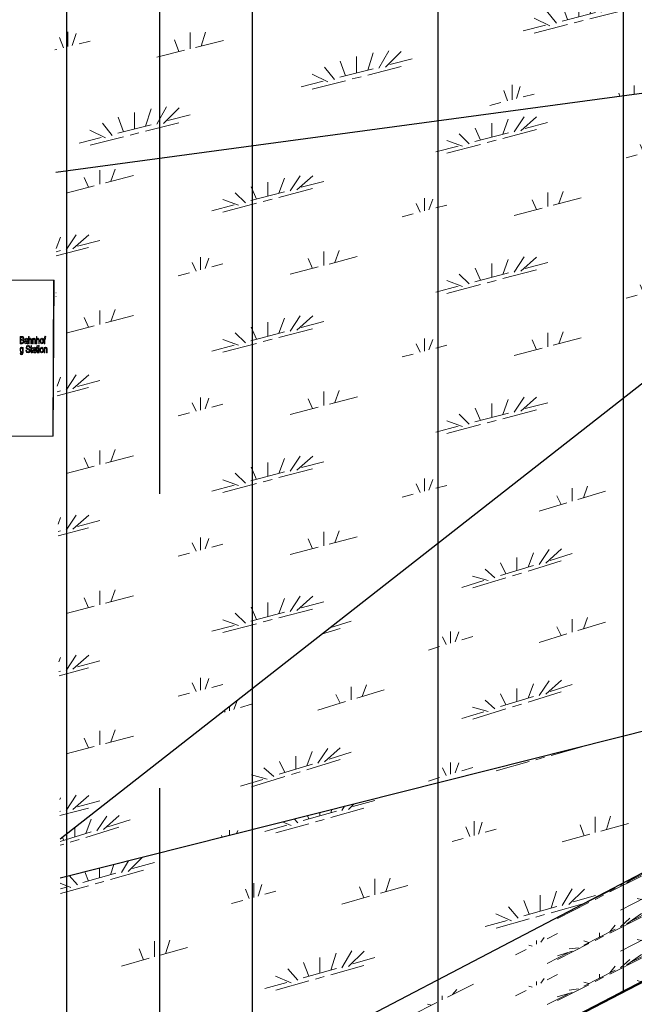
# Model space of a CAD drawing. Extents: x -805 to 3526, y -961 to 1039.
# Tile 129 of 256: x 306.6 to 308.26, y 31.39 to 34.04. Entities that reach past the tile are written whole.
import ezdxf

# ---------------------------------------------------------------- set-up
doc = ezdxf.new("R2010")
doc.units = 0
doc.linetypes.add('AUSGEZOGEN', pattern=[2, 1, 1])
doc.linetypes.add('VERDECKT2', pattern=[4.7625, 3.175, -1.5875])
doc.layers.get('0').update_dxf_attribs({"color": 251})
for name, color, linetype, lineweight in [('P-HP-Dorsten 2022 - Ansicht$0$VE22-087 - Bf_Dorsten-Hervest ModellRevit2021_rvt-1-Schnitt 8$0$A-FLOR', 192, 'Continuous', 9), ('P-HP-Dorsten 2022 - Ansicht$0$VE22-087 - Bf_Dorsten-Hervest ModellRevit2021_rvt-1-Schnitt 8$0$A-FLOR-FNSH', 192, 'Continuous', 35), ('P-HP-Dorsten 2022 - Ansicht$0$VE22-087 - Bf_Dorsten-Hervest ModellRevit2021_rvt-1-Schnitt 8$0$A-FLOR-PATT', 8, 'Continuous', 35), ('P-HP-Dorsten 2022 - Ansicht$0$VE22-087 - Bf_Dorsten-Hervest ModellRevit2021_rvt-1-Schnitt 8$0$A-GENM', 13, 'Continuous', 9), ('TTK-B-Bestand', 252, 'Continuous', 35), ('TTK-P-Treppe oben', 12, 'Continuous', 25), ('TTK-P-Treppe unten', 12, 'Continuous', 25)]:
    doc.layers.add(name, color=color, linetype=linetype, lineweight=lineweight)
for name, color, linetype in [('TTK-P-Bahnsteig', 12, 'Continuous'), ('TTK-P-Böschung', 140, 'Continuous'), ('TTK-P-PU', 12, 'Continuous'), ('TTK-P-TEXT', 12, 'AUSGEZOGEN'), ('XYYY_44500---_Beleuchtungsanlagen', 10, 'Continuous')]:
    doc.layers.add(name, color=color, linetype=linetype)
doc.styles.add('AKG DIN 6776', font='AKG_DIN67.TTF')
doc.dimstyles.new('TTK$6', dxfattribs={"dimtxt": 2.5, "dimasz": 2.5, "dimexe": 3.5, "dimexo": 0.1, "dimgap": 1, "dimtad": 1, "dimzin": 0, "dimtxsty": 'AKG DIN 6776', "dimblk": 'OBLIQUE', "dimcen": -0.09, "dimdle": 3, "dimse1": 1, "dimse2": 1, "dimclrd": 256, "dimclre": 256, "dimclrt": 256, "dimadec": 3, "dimazin": 0, "dimtfac": 1, "dimtofl": 0, "dimtmove": 0, "dimatfit": 3, "dimldrblk": 'OBLIQUE', "dimfxl": 7, "dimfxlon": 1, "dimtolj": 1, "dimtzin": 0, "dimlwd": -1, "dimlwe": -1, "dimarcsym": 0})

# ---------------------------------------------------------------- blocks, each defined once
blk = doc.blocks.new('*D549')
at = {"layer": 'DEFPOINTS', "color": 0}
for p in [(1594.653, 36.7397), (1594.3062, 36.5752), (8.2233, 0)]:
    blk.add_point(p, dxfattribs=at)
at = {"layer": 'TTK-B-Bestand', "insert": (1594.1093, 36.9835), "char_height": 0.25, "attachment_point": 5, "style": 'AKG DIN 6776'}
blk.add_mtext('\\A1;36,588', dxfattribs=at)
blk = doc.blocks.new('_OBLIQUE')
at = {"color": 0, "linetype": 'ByBlock'}
blk.add_line((-0.5, -0.5), (0.5, 0.5), dxfattribs=at)
blk = doc.blocks.new('*D548')
at = {"layer": 'DEFPOINTS', "color": 0}
for p in [(1585.5366, 36.7706), (1585.0459, 36.614), (-0.8681, 0.0309)]:
    blk.add_point(p, dxfattribs=at)
at = {"layer": 'TTK-B-Bestand', "insert": (1585.0178, 37.0144), "char_height": 0.25, "attachment_point": 5, "style": 'AKG DIN 6776'}
blk.add_mtext('\\A1;36,621', dxfattribs=at)
blk = doc.blocks.new('*D547')
at = {"layer": 'DEFPOINTS', "color": 0}
for p in [(1244.5951, 35.6713), (1244.1853, 35.5313), (0, 0)]:
    blk.add_point(p, dxfattribs=at)
at = {"layer": 'TTK-P-Treppe unten', "insert": (1244.1389, 35.9152), "char_height": 0.25, "attachment_point": 5, "style": 'AKG DIN 6776', "bg_fill": 3, "box_fill_scale": 1.1, "bg_fill_color": 256, "bg_fill_true_color": 13158600, "bg_fill_transparency": 0}
blk.add_mtext('\\A1;35,53', dxfattribs=at)
blk = doc.blocks.new('*D546')
at = {"layer": 'DEFPOINTS', "color": 0}
for p in [(1248.9571, 37.4519), (1249.0816, 37.3335), (0, 0)]:
    blk.add_point(p, dxfattribs=at)
at = {"layer": 'TTK-P-Treppe unten', "insert": (1249.4133, 37.6958), "char_height": 0.25, "attachment_point": 5, "style": 'AKG DIN 6776'}
blk.add_mtext('\\A1;37,33', dxfattribs=at)
blk = doc.blocks.new('*D545')
at = {"layer": 'DEFPOINTS', "color": 0}
for p in [(1259.6018, 37.4765), (1259.6991, 37.3874), (0.198, 0.0396)]:
    blk.add_point(p, dxfattribs=at)
at = {"layer": 'TTK-P-Treppe unten', "insert": (1259.1455, 37.7204), "char_height": 0.25, "attachment_point": 5, "style": 'AKG DIN 6776'}
blk.add_mtext('\\A1;37,35', dxfattribs=at)
blk = doc.blocks.new('*D543')
at = {"layer": 'DEFPOINTS', "color": 0}
for p in [(859.6449, 36.5698), (860.128, 36.5698), (-0.7156, 0.0247)]:
    blk.add_point(p, dxfattribs=at)
at = {"layer": 'TTK-P-TEXT', "insert": (860.5843, 36.8136), "char_height": 0.25, "attachment_point": 5, "style": 'AKG DIN 6776'}
blk.add_mtext('\\A1;36,55', dxfattribs=at)
blk = doc.blocks.new('*D541')
at = {"layer": 'DEFPOINTS', "color": 0}
for p in [(868.7985, 36.6417), (869.2816, 36.6417), (8.438, 0.0966)]:
    blk.add_point(p, dxfattribs=at)
at = {"layer": 'TTK-B-Bestand', "insert": (869.7378, 36.8855), "char_height": 0.25, "attachment_point": 5, "style": 'AKG DIN 6776'}
blk.add_mtext('\\A1;36,55', dxfattribs=at)
blk = doc.blocks.new('*D540')
at = {"layer": 'DEFPOINTS', "color": 0}
for p in [(1239.4124, 37.4656), (1239.2481, 37.3256), (-4.9372, 1.7943)]:
    blk.add_point(p, dxfattribs=at)
at = {"layer": 'TTK-P-Treppe unten', "insert": (1238.8681, 37.7095), "char_height": 0.25, "attachment_point": 5, "style": 'AKG DIN 6776', "bg_fill": 3, "box_fill_scale": 1.1, "bg_fill_color": 256, "bg_fill_true_color": 13158600, "bg_fill_transparency": 0}
blk.add_mtext('\\A1;37,329', dxfattribs=at)
blk = doc.blocks.new('*D538')
at = {"layer": 'DEFPOINTS', "color": 0}
for p in [(1076.6395, 36.011), (1076.7895, 35.997), (0, 0)]:
    blk.add_point(p, dxfattribs=at)
at = {"layer": 'TTK-P-Treppe oben', "insert": (1076.1833, 36.2548), "char_height": 0.25, "attachment_point": 5, "style": 'AKG DIN 6776'}
blk.add_mtext('\\A1;36,00', dxfattribs=at)
blk = doc.blocks.new('Mastleuchte seite')
at = {"color": 0}
blk.add_wipeout([(0.0798, 0.025), (0.1346, 0.025), (0.1346, 0.0341), (0.1637, 0.0341), (0.1637, 0.025), (0.1871, 0.025), (0.2077, 0), (-0.2077, 0), (-0.1871, 0.025), (-0.1637, 0.025), (-0.1637, 0.0341), (-0.1346, 0.0341), (-0.1346, 0.025), (-0.0798, 0.025), (-0.0338, 6), (0.0338, 6)], dxfattribs=at)

msp = doc.modelspace()

# ---------------------------------------------------------------- dimensions: what is measured, and where the dimension line sits
at = {"layer": 'TTK-B-Bestand', "color": 251}
for feature_location, offset, origin, text, picture, middle in [((1585.0459, 36.614), (0.4461, 0.1576), (-0.8681, 0.0309), '36,621', '*D548', (1585.0178, 37.0144)), ((1594.3062, 36.5752), (0.2947, 0.1656), (8.2233, 0), '36,588', '*D549', (1594.1093, 36.9835))]:
    dim = msp.add_ordinate_dim(feature_location=feature_location, offset=offset, dtype=0, origin=origin, text=text, dimstyle='TTK$6', override={"dimscale": 0, "dimdec": 3, "dimtmove": 1, "dimfxlon": 0}, dxfattribs=at)
    dim.commit()
    dim.dimension.update_dxf_attribs({"geometry": picture, "text_midpoint": middle})

# ---------------------------------------------------------------- next in the draw order: dimensions: what is measured, and where the dimension line sits
at = {"layer": 'TTK-P-Treppe unten', "color": 251}
dim = msp.add_ordinate_dim(feature_location=(1244.1853, 35.5313), offset=(0.4098, 0.14), dtype=0, origin=(0, 0), dimstyle='TTK$6', override={"dimscale": 0, "dimtfill": 1}, dxfattribs=at)
dim.commit()
dim.dimension.update_dxf_attribs({"geometry": '*D547', "text_midpoint": (1244.1389, 35.9152)})

# ---------------------------------------------------------------- next in the draw order: hatches: boundary and pattern name
at = {"layer": 'P-HP-Dorsten 2022 - Ansicht$0$VE22-087 - Bf_Dorsten-Hervest ModellRevit2021_rvt-1-Schnitt 8$0$A-FLOR-PATT', "lineweight": 9}
h = msp.add_hatch(dxfattribs=at)
h.set_pattern_fill('FP_111', color=251, scale=0.001, style=0, pattern_type=2)
h.set_pattern_definition([(14.175, (307.39012, 31.1785), (0.598516, 0.59668), [0.092596, -0.01852, 0.024692, -0.4815]), (14.175, (307.39012, 31.1785), (0.598516, 0.59668), [-0.135808, -0.01852, 0.092596, -0.370385]), (14.175, (307.3602, 31.1843), (0.598516, 0.59668), [0.06173, -0.046298, 0.092596, -0.416684]), (14.175, (307.3602, 31.1843), (0.598516, 0.59668), [-0.200625, -0.046298, 0.06173, -0.308654]), (14.175, (307.56968, 31.41543), (0.598516, 0.59668), [0.077164, -0.030865, 0.077164, -0.432116]), (14.175, (307.2704, 31.42895), (0.598516, 0.59668), [0.030865, -0.06173, 0.030865, -0.493847]), (90, (307.3303, 31.44407), (-0.59851, 0.29434), [0.040096, -0.40542]), (90, (307.5098, 31.2221), (-0.59851, 0.29434), [0.04455, -0.40096]), (90, (307.65945, 31.4381), (-0.59851, 0.29434), [0.04455, -0.40096]), (44.912, (307.58763, 31.2373), (4e-06, 0.445513), [0.05976, -0.785374]), (153.813, (307.432, 31.198), (-0.59851, -0.151176), [0.04716, -0.61981]), (60.132, (307.56968, 31.235), (1e-06, 0.445513), [0.05375, -1.148083]), (72.798, (307.53975, 31.22967), (-1.4e-06, 0.445513), [0.049083, -1.97467]), (72.798, (307.68938, 31.44567), (-1.4e-06, 0.445513), [0.039267, -1.984487]), (72.798, (307.34224, 31.44709), (-1.4e-06, 0.445513), [0.03436, -1.989395]), (110.153, (307.4799, 31.21455), (-4e-06, 0.445513), [0.042134, -1.6951]), (110.153, (307.62953, 31.43055), (-4e-06, 0.445513), [0.033707, -1.703526]), (110.153, (307.3183, 31.44104), (-4e-06, 0.445513), [0.029494, -1.70774]), (128.972, (307.44997, 31.20476), (-4e-06, 0.445513), [0.04256, -0.90907])])
h.paths.add_polyline_path([(306.6995, 33.6282), (309.4871, 34.004), (306.6955, 34.2391), (306.6989, 33.7112)])
h.paths.add_polyline_path([(306.5205, 33.9167), (306.5782, 33.9167), (306.5799, 34.2488), (306.4621, 34.2588), (306.4748, 33.9167), (306.5122, 33.9167)])
h = msp.add_hatch(dxfattribs=at)
h.set_pattern_fill('FP_110', color=251, scale=0.001, style=0, pattern_type=2)
h.set_pattern_definition([(14.747, (307.14965, 31.25332), (0.603463, 0.53663), [0.093603, -0.01872, 0.02496, -0.01872, -0.468016]), (14.747, (307.14965, 31.25332), (0.603463, 0.53663), [-0.156005, 0.093603, -0.374412]), (14.747, (307.11948, 31.2567), (0.603463, 0.53663), [0.062402, -0.046802, 0.093603, -0.421214]), (14.747, (307.11948, 31.2567), (0.603463, 0.53663), [-0.202807, -0.046802, 0.062402, -0.31201]), (14.747, (307.3307, 31.46342), (0.603463, 0.53663), [0.078003, -0.0312, 0.078003, -0.436815]), (14.747, (307.02896, 31.45955), (0.603463, 0.53663), [0.0312, -0.062402, 0.0312, -0.499217]), (90, (307.0893, 31.47544), (-0.60347, 0.21894), [0.034, -0.343784]), (90, (307.27035, 31.2964), (-0.60347, 0.21894), [0.03778, -0.340006]), (90, (307.4212, 31.48724), (-0.60347, 0.21894), [0.03778, -0.340006]), (41.645, (307.3488, 31.3133), (-1e-06, 0.377784), [0.0571, -0.75045]), (160.059, (307.1919, 31.272), (-0.603465, -0.158844), [0.045393, -0.596563]), (56.577, (307.3307, 31.31042), (5e-07, 0.377784), [0.048996, -1.046594]), (70.132, (307.30052, 31.30436), (6e-07, 0.377784), [0.043066, -1.732603]), (70.132, (307.45139, 31.49519), (6e-07, 0.377784), [0.034453, -1.741216]), (70.132, (307.10137, 31.47862), (6e-07, 0.377784), [0.030146, -1.745523]), (114.049, (307.24017, 31.28848), (4e-09, 0.377785), [0.035916, -1.44492]), (114.049, (307.39104, 31.4793), (4e-09, 0.377785), [0.02873, -1.452103]), (114.049, (307.07724, 31.47226), (4e-09, 0.377785), [0.02514, -1.455695]), (135.322, (307.21, 31.27865), (-2e-06, 0.377785), [0.037954, -0.810724])])
h.paths.add_polyline_path([(306.711, 31.831), (309.4871, 34.004), (306.6995, 33.6282), (306.7108, 31.8708)])
h.paths.add_polyline_path([(306.5684, 32.4046), (306.5717, 32.9167), (306.5118, 32.9166), (306.5122, 32.9015), (306.5681, 32.4072)])
h.paths.add_polyline_path([(306.5745, 33.3367), (306.5753, 33.5417), (306.4887, 33.5417), (306.4963, 33.3367), (306.5743, 33.3367)])
h = msp.add_hatch(dxfattribs=at)
h.set_pattern_fill('FP_123', color=251, scale=0.001, style=0, pattern_type=2)
h.set_pattern_definition([(17.021, (307.227, 31.2648), (0.595854, 0.535643), [0.093472, -0.018694, 0.024926, -0.486056]), (17.021, (307.227, 31.2648), (0.595854, 0.535643), [-0.137093, -0.018694, 0.093472, -0.37389]), (17.021, (307.19722, 31.26628), (0.595854, 0.535643), [0.062315, -0.046736, 0.093472, -0.046736, -0.37389]), (17.021, (307.19722, 31.26628), (0.595854, 0.535643), [-0.24926, 0.062315, -0.311575]), (17.021, (307.40577, 31.4714), (0.595854, 0.535643), [0.077894, -0.031157, 0.077894, -0.436204]), (17.021, (307.10784, 31.45086), (0.595854, 0.535643), [0.031157, -0.062315, 0.031157, -0.49852]), (90, (307.16743, 31.4691), (-0.59585, 0.17082), [0.03179, -0.321443]), (90, (307.3462, 31.3119), (-0.59585, 0.17082), [0.035323, -0.31791]), (90, (307.49515, 31.4988), (-0.59585, 0.17082), [0.035323, -0.31791]), (41.954, (307.42365, 31.33206), (6e-07, 0.353234), [0.056655, -0.744567]), (164.003, (307.26872, 31.28463), (-0.595854, -0.18241), [0.04383, -0.576026]), (56.164, (307.40577, 31.32836), (2e-06, 0.353234), [0.047857, -1.02226]), (69.52, (307.37598, 31.321), (-2.4e-06, 0.3532342), [0.041304, -1.661686]), (69.52, (307.52494, 31.5079), (-2.4e-06, 0.3532342), [0.033043, -1.669946]), (69.52, (307.17935, 31.47275), (-2.4e-06, 0.3532342), [0.028912, -1.674077]), (115.838, (307.3164, 31.30276), (-2.4e-06, 0.353234), [0.03316, -1.33404]), (115.838, (307.46536, 31.48966), (-2.4e-06, 0.353234), [0.02653, -1.34067]), (115.838, (307.15551, 31.46545), (-2.4e-06, 0.353234), [0.02321, -1.343987]), (138.668, (307.2866, 31.29187), (1e-06, 0.353233), [0.035487, -0.758034])])
h.paths.add_polyline_path([(306.7117, 31.7257), (309.6966, 32.4796), (309.4871, 34.004), (306.711, 31.831), (306.7116, 31.7367)])
h = msp.add_hatch(dxfattribs=at)
h.set_pattern_fill('FP_124', color=251, scale=0.001, style=0, pattern_type=2)
h.set_pattern_definition([(15.731, (307.2919, 31.42253), (0.593924, 0.59115), [0.092556, -0.01851, 0.024682, -0.48129]), (15.731, (307.2919, 31.42253), (0.593924, 0.59115), [-0.135748, -0.01851, 0.092556, -0.370223]), (15.731, (307.2622, 31.42688), (0.593924, 0.59115), [0.061704, -0.046278, 0.092556, -0.4165]), (15.731, (307.2622, 31.42688), (0.593924, 0.59115), [-0.200537, -0.046278, 0.061704, -0.30852]), (15.731, (307.47007, 31.65497), (0.593924, 0.59115), [0.07713, -0.03085, 0.07713, -0.431927]), (15.731, (307.1731, 31.6561), (0.593924, 0.59115), [0.030852, -0.061704, 0.030852, -0.49363]), (90, (307.2325, 31.6728), (-0.59393, 0.25657), [0.03815, -0.38571]), (90, (307.4107, 31.4687), (-0.59393, 0.25657), [0.04239, -0.38147]), (90, (307.55916, 31.68006), (-0.59393, 0.25657), [0.04239, -0.38147]), (44.866, (307.4879, 31.4862), (-3e-06, 0.42386), [0.059254, -0.778724]), (156.636, (307.33347, 31.4427), (-0.59393, -0.16729), [0.04575, -0.60123]), (59.666, (307.47007, 31.4833), (2e-06, 0.42386), [0.05259, -1.123415]), (72.315, (307.44037, 31.47706), (2e-06, 0.4238606), [0.04742, -1.907707]), (72.315, (307.58886, 31.68843), (2e-06, 0.4238606), [0.037935, -1.91719]), (72.315, (307.24438, 31.67617), (2e-06, 0.4238606), [0.033193, -1.92193]), (111.239, (307.38098, 31.46033), (-4e-07, 0.423861), [0.039764, -1.59975]), (111.239, (307.52946, 31.6717), (-4e-07, 0.423861), [0.03181, -1.6077]), (111.239, (307.22062, 31.66948), (-4e-07, 0.423861), [0.027835, -1.61168]), (131.117, (307.35129, 31.44985), (-3e-06, 0.42386), [0.04039, -0.86279])])
h.paths.add_polyline_path([(306.896, 31.0153), (309.6966, 32.4796), (306.7117, 31.7257), (306.7143, 31.3278), (306.8888, 31.0278)])
h = msp.add_hatch(dxfattribs=at)
h.set_pattern_fill('FP_128', color=251, scale=0.001, style=0, pattern_type=2)
h.set_pattern_definition([(26.752, (307.48601, 31.11), (0.565238, 0.395684), [0.094949, -0.01899, 0.02532, -0.01899, -0.474743]), (26.752, (307.48601, 31.11), (0.565238, 0.395684), [-0.158248, 0.094949, -0.379795]), (26.752, (307.45775, 31.09907), (0.565238, 0.395684), [0.063299, -0.047474, 0.094949, -0.427269]), (26.752, (307.45775, 31.09907), (0.565238, 0.395684), [-0.205722, -0.047474, 0.063299, -0.316496]), (26.752, (307.65558, 31.2431), (0.565238, 0.395684), [0.079124, -0.03165, 0.079124, -0.443094]), (26.752, (307.37297, 31.12279), (0.565238, 0.395684), [0.03165, -0.063299, 0.03165, -0.506393]), (90, (307.4295, 31.1513), (-0.56524, -0.17417), [0.009968, -0.100788]), (90, (307.59906, 31.1703), (-0.56524, -0.17417), [0.011076, -0.09968]), (90, (307.74037, 31.28584), (-0.56524, -0.17417), [0.011076, -0.09968]), (34.993, (307.67254, 31.20624), (1.3e-06, 0.110756), [0.048788, -0.641183]), (197.126, (307.52558, 31.13216), (-0.5652384, -0.284927), [0.041823, -0.549641]), (41.86, (307.65558, 31.198246), (-2e-07, 0.1107564), [0.03394, -0.724991]), (52.172, (307.62732, 31.18455), (-1e-06, 0.1107565), [0.022353, -0.899282]), (52.172, (307.76863, 31.30009), (-1e-06, 0.1107565), [0.017882, -0.903752]), (52.172, (307.440794, 31.15698), (-1e-06, 0.1107565), [0.015647, -0.905987]), (164.374, (307.5708, 31.15606), (3e-08, 0.1107565), [0.014235, -0.572695]), (164.374, (307.71211, 31.2716), (3e-08, 0.1107565), [0.011388, -0.575542]), (164.374, (307.41818, 31.14558), (3e-08, 0.1107565), [0.009965, -0.576965]), (186.402, (307.54254, 31.14126), (-7e-07, 0.1107556), [0.025437, -0.543346])])
h.paths.add_polyline_path([(307.285, 30.9289), (308.2883, 31.4505), (309.6966, 32.4796), (306.896, 31.0153), (307.257, 30.9351)])

# ---------------------------------------------------------------- next in the draw order: linework, layer by layer
at = {"layer": 'P-HP-Dorsten 2022 - Ansicht$0$VE22-087 - Bf_Dorsten-Hervest ModellRevit2021_rvt-1-Schnitt 8$0$A-FLOR', "color": 251, "lineweight": 25}
for p, q in [((306.6995, 33.6282), (309.4871, 34.004)), ((306.711, 31.831), (309.4871, 34.004)), ((306.7117, 31.7257), (309.6966, 32.4796)), ((309.6966, 32.4796), (306.896, 31.0153))]:
    msp.add_line(p, q, dxfattribs=at)
at = {"layer": 'P-HP-Dorsten 2022 - Ansicht$0$VE22-087 - Bf_Dorsten-Hervest ModellRevit2021_rvt-1-Schnitt 8$0$A-FLOR-FNSH', "color": 251, "lineweight": 50}
msp.add_line((308.2883, 31.4505), (307.285, 30.9289), dxfattribs=at)
at = {"layer": 'P-HP-Dorsten 2022 - Ansicht$0$VE22-087 - Bf_Dorsten-Hervest ModellRevit2021_rvt-1-Schnitt 8$0$A-GENM', "color": 251}
for p, q in [((306.6934, 33.3366), (306.4878, 33.3367)), ((306.6913, 32.9166), (306.6934, 33.3366)), ((306.6948, 33.3366), (306.6928, 32.9166)), ((306.6934, 33.3366), (306.6948, 33.3366)), ((306.7007, 33.303), (306.6994, 33.303)), ((306.6995, 33.293), (306.7007, 33.293)), ((306.6036, 33.1853), (306.6035, 33.1656)), ((306.6088, 33.1853), (306.6036, 33.1853)), ((306.6052, 33.1773), (306.6052, 33.1828)), ((306.6052, 33.1828), (306.6081, 33.1828)), ((306.6083, 33.1773), (306.6052, 33.1773)), ((306.6081, 33.1828), (306.6103, 33.1826)), ((306.6101, 33.1775), (306.6083, 33.1773)), ((306.6113, 33.1847), (306.6088, 33.1853)), ((306.6112, 33.1784), (306.6101, 33.1775)), ((306.6103, 33.1826), (306.6113, 33.1816)), ((306.6116, 33.18), (306.6112, 33.1784)), ((306.6128, 33.1829), (306.6113, 33.1847)), ((306.6113, 33.1816), (306.6116, 33.18)), ((306.6115, 33.1764), (306.6129, 33.1781)), ((306.6131, 33.1745), (306.6115, 33.1764)), ((306.6133, 33.1804), (306.6128, 33.1829)), ((306.6129, 33.1781), (306.6133, 33.1804)), ((306.6164, 33.1785), (306.6156, 33.1761)), ((306.6156, 33.1761), (306.6174, 33.1758)), ((306.6179, 33.1799), (306.6164, 33.1785)), ((306.6174, 33.1758), (306.6182, 33.1774)), ((306.6201, 33.1804), (306.6179, 33.1799)), ((306.6182, 33.1774), (306.6199, 33.1779)), ((306.6199, 33.1779), (306.6218, 33.1772)), ((306.6222, 33.1799), (306.6201, 33.1804)), ((306.6218, 33.1772), (306.6222, 33.1748)), ((306.6234, 33.1788), (306.6222, 33.1799)), ((306.6239, 33.1772), (306.6234, 33.1788)), ((306.6239, 33.175), (306.6239, 33.1772)), ((306.6263, 33.1853), (306.6262, 33.1656)), ((306.628, 33.1853), (306.6263, 33.1853)), ((306.628, 33.1781), (306.628, 33.1853)), ((306.631, 33.1804), (306.628, 33.1781)), ((306.628, 33.1733), (306.6283, 33.1759)), ((306.6283, 33.1759), (306.6292, 33.1774)), ((306.6292, 33.1774), (306.6306, 33.1779)), ((306.6306, 33.1779), (306.6321, 33.1771)), ((306.6329, 33.1797), (306.631, 33.1804)), ((306.6321, 33.1771), (306.6327, 33.1745)), ((306.6341, 33.178), (306.6329, 33.1797)), ((306.6344, 33.1748), (306.6341, 33.178)), ((306.6368, 33.1801), (306.6367, 33.1656)), ((306.6385, 33.1801), (306.6368, 33.1801)), ((306.6415, 33.1804), (306.6384, 33.178)), ((306.6384, 33.178), (306.6385, 33.1801)), ((306.6384, 33.1733), (306.6392, 33.1769)), ((306.6392, 33.1769), (306.6411, 33.1779)), ((306.6411, 33.1779), (306.6429, 33.1763)), ((306.6431, 33.1799), (306.6415, 33.1804)), ((306.6429, 33.1763), (306.6431, 33.1741)), ((306.6442, 33.1787), (306.6431, 33.1799)), ((306.6447, 33.1769), (306.6442, 33.1787)), ((306.6448, 33.1745), (306.6447, 33.1769)), ((306.6472, 33.1853), (306.6471, 33.1656)), ((306.6489, 33.1853), (306.6472, 33.1853)), ((306.6489, 33.178), (306.6489, 33.1853)), ((306.6519, 33.1804), (306.6489, 33.178)), ((306.6489, 33.1733), (306.6492, 33.1759)), ((306.6492, 33.1759), (306.6501, 33.1774)), ((306.6501, 33.1774), (306.6515, 33.1779)), ((306.6515, 33.1779), (306.653, 33.1771)), ((306.6538, 33.1797), (306.6519, 33.1804)), ((306.653, 33.1771), (306.6536, 33.1745)), ((306.6549, 33.178), (306.6538, 33.1797)), ((306.6553, 33.1747), (306.6549, 33.178)), ((306.6587, 33.1788), (306.6572, 33.1728)), ((306.6617, 33.1804), (306.6587, 33.1788)), ((306.6589, 33.1728), (306.6597, 33.1766)), ((306.6597, 33.1766), (306.6617, 33.1779)), ((306.6649, 33.1784), (306.6617, 33.1804)), ((306.6617, 33.1779), (306.6636, 33.1766)), ((306.6636, 33.1766), (306.6644, 33.1729)), ((306.6661, 33.173), (306.6649, 33.1784)), ((306.6685, 33.18), (306.667, 33.18)), ((306.667, 33.18), (306.667, 33.1776)), ((306.667, 33.1776), (306.6685, 33.1776)), ((306.6685, 33.1776), (306.6684, 33.1656)), ((306.6687, 33.1836), (306.6685, 33.18)), ((306.6696, 33.185), (306.6687, 33.1836)), ((306.6713, 33.1856), (306.6696, 33.185)), ((306.6701, 33.1656), (306.6702, 33.1776)), ((306.6702, 33.1812), (306.6705, 33.1827)), ((306.6721, 33.18), (306.6702, 33.1812)), ((306.6702, 33.1776), (306.6721, 33.1776)), ((306.6705, 33.1827), (306.6726, 33.183)), ((306.6728, 33.1853), (306.6713, 33.1856)), ((306.6721, 33.1776), (306.6721, 33.18)), ((306.6726, 33.183), (306.6728, 33.1853)), ((306.6037, 33.1524), (306.6032, 33.1486)), ((306.6035, 33.1656), (306.6086, 33.1656)), ((306.6051, 33.1551), (306.6037, 33.1524)), ((306.6049, 33.1488), (306.6056, 33.1524)), ((306.6056, 33.145), (306.6049, 33.1488)), ((306.6073, 33.1561), (306.6051, 33.1551)), ((306.6052, 33.1681), (306.6052, 33.1748)), ((306.6052, 33.1748), (306.6085, 33.1748)), ((306.6087, 33.1681), (306.6052, 33.1681)), ((306.6056, 33.1524), (306.6074, 33.1536)), ((306.61, 33.1539), (306.6073, 33.1561)), ((306.6074, 33.1536), (306.6092, 33.1524)), ((306.6085, 33.1748), (306.6106, 33.1745)), ((306.6086, 33.1656), (306.6108, 33.1659)), ((306.6099, 33.1682), (306.6087, 33.1681)), ((306.6092, 33.1524), (306.61, 33.1487)), ((306.611, 33.1687), (306.6099, 33.1682)), ((306.6117, 33.1558), (306.61, 33.1558)), ((306.61, 33.1558), (306.61, 33.1539)), ((306.6106, 33.1745), (306.6117, 33.1734)), ((306.6108, 33.1659), (306.6123, 33.1669)), ((306.612, 33.1715), (306.611, 33.1687)), ((306.6117, 33.1734), (306.612, 33.1715)), ((306.6117, 33.1433), (306.6117, 33.1558)), ((306.6123, 33.1669), (306.6133, 33.1688)), ((306.6137, 33.1715), (306.6131, 33.1745)), ((306.6133, 33.1688), (306.6137, 33.1715)), ((306.6157, 33.1714), (306.6154, 33.1695)), ((306.6154, 33.1695), (306.6163, 33.1665)), ((306.6166, 33.1728), (306.6157, 33.1714)), ((306.6163, 33.1665), (306.6187, 33.1653)), ((306.6178, 33.1736), (306.6166, 33.1728)), ((306.6193, 33.174), (306.6178, 33.1736)), ((306.618, 33.1712), (306.6195, 33.1716)), ((306.6191, 33.1678), (306.618, 33.1712)), ((306.6187, 33.1653), (306.6205, 33.1658)), ((306.6208, 33.1683), (306.6191, 33.1678)), ((306.6222, 33.1748), (306.6193, 33.174)), ((306.6195, 33.1716), (306.6222, 33.172)), ((306.6202, 33.1587), (306.6196, 33.1559)), ((306.6196, 33.1559), (306.6201, 33.1534)), ((306.6201, 33.1534), (306.6215, 33.1516)), ((306.6219, 33.1606), (306.6202, 33.1587)), ((306.6205, 33.1658), (306.6222, 33.1674)), ((306.6219, 33.1698), (306.6208, 33.1683)), ((306.6213, 33.1559), (306.6221, 33.158)), ((306.6218, 33.1542), (306.6213, 33.1559)), ((306.6215, 33.1516), (306.6242, 33.1504)), ((306.6246, 33.1529), (306.6218, 33.1542)), ((306.6222, 33.172), (306.6219, 33.1698)), ((306.6245, 33.1613), (306.6219, 33.1606)), ((306.6221, 33.158), (306.6245, 33.1588)), ((306.6222, 33.1674), (306.6226, 33.1656)), ((306.6226, 33.1656), (306.6243, 33.1656)), ((306.6239, 33.1719), (306.6239, 33.175)), ((306.624, 33.1677), (306.6239, 33.1719)), ((306.6243, 33.1656), (306.624, 33.1677)), ((306.6242, 33.1504), (306.6266, 33.1494)), ((306.6272, 33.1606), (306.6245, 33.1613)), ((306.6245, 33.1588), (306.6269, 33.158)), ((306.6276, 33.1516), (306.6246, 33.1529)), ((306.6262, 33.1656), (306.628, 33.1656)), ((306.6266, 33.1494), (306.6278, 33.1483)), ((306.6269, 33.158), (306.6279, 33.1554)), ((306.6289, 33.1585), (306.6272, 33.1606)), ((306.6293, 33.1496), (306.6276, 33.1516)), ((306.6279, 33.1554), (306.6296, 33.1554)), ((306.628, 33.1656), (306.628, 33.1733)), ((306.6296, 33.1554), (306.6289, 33.1585)), ((306.6298, 33.1468), (306.6293, 33.1496)), ((306.6324, 33.1558), (306.6311, 33.1558)), ((306.6311, 33.1558), (306.6311, 33.1533)), ((306.6311, 33.1533), (306.6324, 33.1533)), ((306.6324, 33.1533), (306.6323, 33.1453)), ((306.6341, 33.1607), (306.6324, 33.1593)), ((306.6324, 33.1593), (306.6324, 33.1558)), ((306.6327, 33.1745), (306.6326, 33.1656)), ((306.6326, 33.1656), (306.6343, 33.1656)), ((306.6341, 33.1558), (306.6341, 33.1607)), ((306.6358, 33.1558), (306.6341, 33.1558)), ((306.6349, 33.1443), (306.6341, 33.1533)), ((306.6341, 33.1533), (306.6358, 33.1533)), ((306.6343, 33.1656), (306.6344, 33.1748)), ((306.6358, 33.1533), (306.6358, 33.1558)), ((306.6367, 33.1656), (306.6384, 33.1656)), ((306.638, 33.1542), (306.6373, 33.1518)), ((306.6373, 33.1518), (306.639, 33.1514)), ((306.6395, 33.1556), (306.638, 33.1542)), ((306.6394, 33.1493), (306.6382, 33.1485)), ((306.6384, 33.1656), (306.6384, 33.1733)), ((306.639, 33.1514), (306.6398, 33.1531)), ((306.6409, 33.1497), (306.6394, 33.1493)), ((306.6417, 33.1561), (306.6395, 33.1556)), ((306.6398, 33.1531), (306.6415, 33.1536)), ((306.6438, 33.1505), (306.6409, 33.1497)), ((306.6415, 33.1536), (306.6434, 33.1529)), ((306.6438, 33.1556), (306.6417, 33.1561)), ((306.6431, 33.1741), (306.6431, 33.1656)), ((306.6431, 33.1656), (306.6448, 33.1656)), ((306.6434, 33.1529), (306.6438, 33.1505)), ((306.645, 33.1545), (306.6438, 33.1556)), ((306.6448, 33.1656), (306.6448, 33.1745)), ((306.6455, 33.1528), (306.645, 33.1545)), ((306.6456, 33.1507), (306.6455, 33.1528)), ((306.6455, 33.1476), (306.6456, 33.1507)), ((306.6469, 33.1557), (306.6468, 33.1533)), ((306.6468, 33.1533), (306.6481, 33.1533)), ((306.6481, 33.1557), (306.6469, 33.1557)), ((306.6471, 33.1656), (306.6488, 33.1656)), ((306.6482, 33.1593), (306.6481, 33.1557)), ((306.6481, 33.1533), (306.6481, 33.1453)), ((306.6499, 33.1607), (306.6482, 33.1593)), ((306.6488, 33.1656), (306.6489, 33.1733)), ((306.6498, 33.1557), (306.6499, 33.1607)), ((306.6515, 33.1557), (306.6498, 33.1557)), ((306.6506, 33.1443), (306.6498, 33.1533)), ((306.6498, 33.1533), (306.6515, 33.1533)), ((306.6515, 33.1533), (306.6515, 33.1557)), ((306.655, 33.1557), (306.6532, 33.1557)), ((306.6532, 33.1557), (306.6532, 33.1413)), ((306.655, 33.161), (306.6533, 33.161)), ((306.6533, 33.161), (306.6533, 33.1585)), ((306.6533, 33.1585), (306.655, 33.1585)), ((306.6536, 33.1745), (306.6535, 33.1656)), ((306.6535, 33.1656), (306.6552, 33.1656)), ((306.6549, 33.1413), (306.655, 33.1557)), ((306.655, 33.1585), (306.655, 33.161)), ((306.6552, 33.1656), (306.6553, 33.1747)), ((306.6586, 33.1544), (306.657, 33.1485)), ((306.6572, 33.1728), (306.6584, 33.1672)), ((306.6584, 33.1672), (306.6616, 33.1653)), ((306.6616, 33.156), (306.6586, 33.1544)), ((306.6586, 33.1544), (306.6586, 33.1544)), ((306.6588, 33.1485), (306.6596, 33.1523)), ((306.6596, 33.169), (306.6589, 33.1728)), ((306.6616, 33.1677), (306.6596, 33.169)), ((306.6596, 33.1523), (306.6615, 33.1536)), ((306.6615, 33.1536), (306.6635, 33.1523)), ((306.6636, 33.169), (306.6616, 33.1677)), ((306.6616, 33.1653), (306.6639, 33.1662)), ((306.6648, 33.1541), (306.6616, 33.156)), ((306.6635, 33.1523), (306.6643, 33.1486)), ((306.6644, 33.1729), (306.6636, 33.169)), ((306.6639, 33.1662), (306.6655, 33.1686)), ((306.666, 33.1487), (306.6648, 33.1541)), ((306.6654, 33.1443), (306.666, 33.1487)), ((306.6655, 33.1686), (306.6661, 33.173)), ((306.6696, 33.1557), (306.6679, 33.1557)), ((306.6679, 33.1557), (306.6679, 33.1413)), ((306.6684, 33.1656), (306.6701, 33.1656)), ((306.6727, 33.156), (306.6696, 33.1537)), ((306.6696, 33.1537), (306.6696, 33.1557)), ((306.6696, 33.1489), (306.6704, 33.1526)), ((306.6696, 33.1413), (306.6696, 33.1489)), ((306.6704, 33.1526), (306.6723, 33.1536)), ((306.6723, 33.1536), (306.6741, 33.152)), ((306.6743, 33.1556), (306.6727, 33.156)), ((306.6741, 33.152), (306.6743, 33.1498)), ((306.6754, 33.1543), (306.6743, 33.1556)), ((306.6743, 33.1498), (306.6743, 33.1413)), ((306.6759, 33.1525), (306.6754, 33.1543)), ((306.676, 33.1502), (306.6759, 33.1525)), ((306.676, 33.1413), (306.676, 33.1502)), ((306.6032, 33.1486), (306.6042, 33.1435)), ((306.6033, 33.1401), (306.6044, 33.1366)), ((306.605, 33.1398), (306.6033, 33.1401)), ((306.6042, 33.1435), (306.6073, 33.1413)), ((306.6044, 33.1366), (306.6072, 33.1355)), ((306.6072, 33.1379), (306.605, 33.1398)), ((306.6074, 33.1438), (306.6056, 33.145)), ((306.609, 33.1385), (306.6072, 33.1379)), ((306.6072, 33.1355), (306.6097, 33.1363)), ((306.6073, 33.1413), (306.6099, 33.1431)), ((306.6092, 33.145), (306.6074, 33.1438)), ((306.6098, 33.1403), (306.609, 33.1385)), ((306.61, 33.1487), (306.6092, 33.145)), ((306.6097, 33.1363), (306.6112, 33.1385)), ((306.6099, 33.1431), (306.6098, 33.1403)), ((306.6112, 33.1385), (306.6117, 33.1433)), ((306.6191, 33.1481), (306.6198, 33.1443)), ((306.6208, 33.1481), (306.6191, 33.1481)), ((306.6198, 33.1443), (306.6218, 33.1418)), ((306.6214, 33.1456), (306.6208, 33.1481)), ((306.6227, 33.144), (306.6214, 33.1456)), ((306.6218, 33.1418), (306.6248, 33.141)), ((306.6247, 33.1434), (306.6227, 33.144)), ((306.6265, 33.1439), (306.6247, 33.1434)), ((306.6248, 33.141), (306.6274, 33.1418)), ((306.6277, 33.1451), (306.6265, 33.1439)), ((306.6274, 33.1418), (306.6292, 33.1439)), ((306.6281, 33.1468), (306.6277, 33.1451)), ((306.6278, 33.1483), (306.6281, 33.1468)), ((306.6292, 33.1439), (306.6298, 33.1468)), ((306.6323, 33.1453), (306.6332, 33.1414)), ((306.6332, 33.1414), (306.6346, 33.141)), ((306.6346, 33.141), (306.6359, 33.1412)), ((306.6359, 33.1412), (306.6349, 33.1443)), ((306.6373, 33.1471), (306.637, 33.1451)), ((306.637, 33.1451), (306.6379, 33.1421)), ((306.6382, 33.1485), (306.6373, 33.1471)), ((306.6379, 33.1421), (306.6403, 33.141)), ((306.6396, 33.1469), (306.6411, 33.1473)), ((306.6407, 33.1434), (306.6396, 33.1469)), ((306.6403, 33.141), (306.6422, 33.1415)), ((306.6424, 33.144), (306.6407, 33.1434)), ((306.6411, 33.1473), (306.6438, 33.1477)), ((306.6422, 33.1415), (306.6438, 33.1431)), ((306.6435, 33.1455), (306.6424, 33.144)), ((306.6438, 33.1477), (306.6435, 33.1455)), ((306.6438, 33.1431), (306.6442, 33.1413)), ((306.6442, 33.1413), (306.6459, 33.1413)), ((306.6456, 33.1434), (306.6455, 33.1476)), ((306.6459, 33.1413), (306.6456, 33.1434)), ((306.6481, 33.1453), (306.649, 33.1414)), ((306.649, 33.1414), (306.6504, 33.141)), ((306.6504, 33.141), (306.6517, 33.1412)), ((306.6517, 33.1412), (306.6506, 33.1443)), ((306.6532, 33.1413), (306.6549, 33.1413)), ((306.657, 33.1485), (306.6583, 33.1429)), ((306.6583, 33.1429), (306.6615, 33.141)), ((306.6595, 33.1447), (306.6588, 33.1485)), ((306.6615, 33.1434), (306.6595, 33.1447)), ((306.6635, 33.1447), (306.6615, 33.1434)), ((306.6615, 33.141), (306.6638, 33.1419)), ((306.6643, 33.1486), (306.6635, 33.1447)), ((306.6638, 33.1419), (306.6654, 33.1443)), ((306.6679, 33.1413), (306.6696, 33.1413)), ((306.6743, 33.1413), (306.676, 33.1413)), ((306.4858, 32.9167), (306.6913, 32.9166)), ((306.6928, 32.9166), (306.6913, 32.9166))]:
    msp.add_line(p, q, dxfattribs=at)

# ---------------------------------------------------------------- next in the draw order: dimensions: what is measured, and where the dimension line sits
at = {"layer": 'TTK-B-Bestand', "color": 251}
dim = msp.add_ordinate_dim(feature_location=(868.7985, 36.6417), offset=(0.4831, 0), dtype=0, origin=(8.438, 0.0966), dimstyle='TTK$6', override={"dimscale": 0, "dimfxlon": 0}, dxfattribs=at)
dim.commit()
dim.dimension.update_dxf_attribs({"geometry": '*D541', "text_midpoint": (869.7378, 36.8855)})
at = {"layer": 'TTK-P-TEXT', "color": 251}
dim = msp.add_ordinate_dim(feature_location=(859.6449, 36.5698), offset=(0.4831, 0), dtype=0, origin=(-0.7156, 0.0247), dimstyle='TTK$6', override={"dimscale": 0, "dimfxlon": 0}, dxfattribs=at)
dim.commit()
dim.dimension.update_dxf_attribs({"geometry": '*D543', "text_midpoint": (860.5843, 36.8136)})
at = {"layer": 'TTK-P-Treppe unten', "color": 251}
for feature_location, offset, origin, picture, middle in [((1259.6991, 37.3874), (-0.0973, 0.0891), (0.198, 0.0396), '*D545', (1259.1455, 37.7204)), ((1249.0816, 37.3335), (-0.1245, 0.1184), (0, 0), '*D546', (1249.4133, 37.6958))]:
    dim = msp.add_ordinate_dim(feature_location=feature_location, offset=offset, dtype=0, origin=origin, dimstyle='TTK$6', override={"dimscale": 0}, dxfattribs=at)
    dim.commit()
    dim.dimension.update_dxf_attribs({"geometry": picture, "text_midpoint": middle})

# ---------------------------------------------------------------- next in the draw order: dimensions: what is measured, and where the dimension line sits
dim = msp.add_ordinate_dim(feature_location=(1239.2481, 37.3256), offset=(0.1119, 0.1412), dtype=0, origin=(-4.9372, 1.7943), text='37,329', dimstyle='TTK$6', override={"dimscale": 0, "dimtfill": 1}, dxfattribs=at)
dim.commit()
dim.dimension.update_dxf_attribs({"geometry": '*D540', "text_midpoint": (1238.8681, 37.7095)})

# ---------------------------------------------------------------- next in the draw order: linework, layer by layer
at = {"layer": 'TTK-P-Bahnsteig', "color": 251}
msp.add_circle((473.7851, 39.1322), 1000, dxfattribs=at)
at = {"layer": 'TTK-P-Böschung', "color": 251}
for p, q in [((307.7287, 35.895), (307.7287, 31.1596)), ((308.2287, 35.8952), (308.2287, 31.4195)), ((307.2287, 35.7172), (307.2287, 30.9285)), ((306.7287, 35.3839), (306.7287, 30.9251))]:
    msp.add_line(p, q, dxfattribs=at)
at = {"layer": 'TTK-P-PU', "color": 251, "linetype": 'VERDECKT2', "ltscale": 0.5}
msp.add_line((306.9787, 34.3487), (306.9787, 30.9247), dxfattribs=at)

# ---------------------------------------------------------------- next in the draw order: dimensions: what is measured, and where the dimension line sits
at = {"layer": 'TTK-P-Treppe oben', "color": 251}
dim = msp.add_ordinate_dim(feature_location=(1076.7895, 35.997), offset=(-0.15, 0.014), dtype=0, origin=(0, 0), dimstyle='TTK$6', override={"dimscale": 0}, dxfattribs=at)
dim.commit()
dim.dimension.update_dxf_attribs({"geometry": '*D538', "text_midpoint": (1076.1833, 36.2548)})

# ---------------------------------------------------------------- next in the draw order: block references
at = {"layer": 'XYYY_44500---_Beleuchtungsanlagen'}
msp.add_blockref('Mastleuchte seite', (306.4659, 30.931), dxfattribs=at)

doc.saveas('drawing.dxf')
